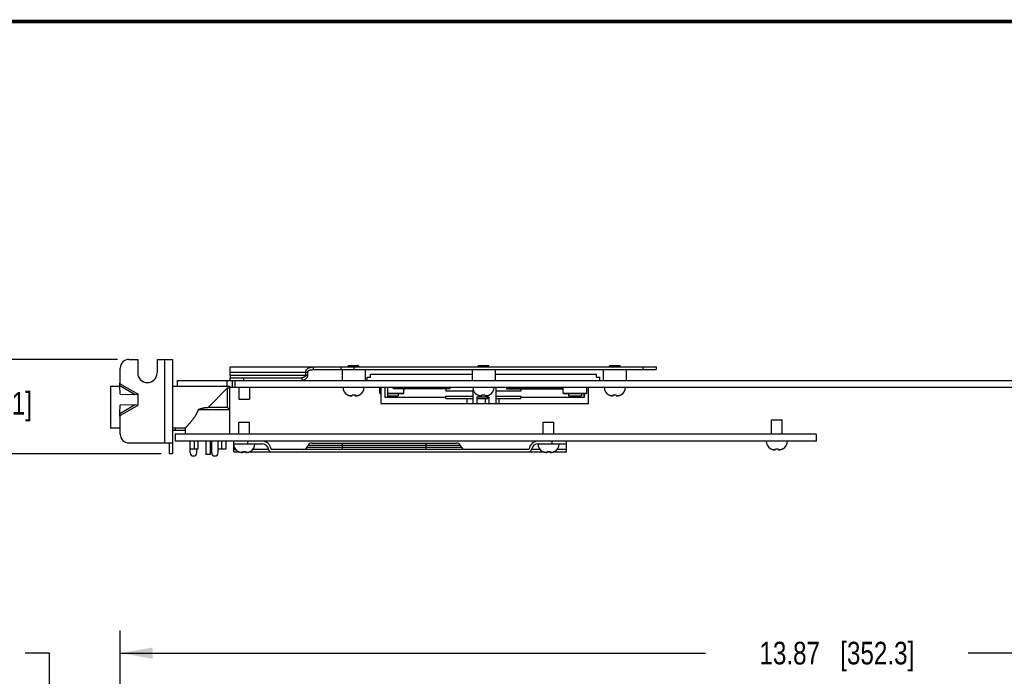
# Model space of a CAD drawing. Header units: inches. Extents: x 0.2 to 16.8, y 0.2 to 10.8.
# Tile 6 of 14: x 5.9 to 11.3, y 7.1 to 10.8. Entities that reach past the tile are written whole.
import ezdxf

# ---------------------------------------------------------------- set-up
doc = ezdxf.new("R2010")
doc.units = ezdxf.units.IN
doc.header["$LTSCALE"] = 0.935
doc.header["$MEASUREMENT"] = 0
doc.layers.get('0').update_dxf_attribs({"linetype": 'CONTINUOUS'})
doc.layers.add('DIMENSIONS', color=7, linetype='CONTINUOUS')
doc.styles.get("Standard").update_dxf_attribs({"font": 'txt', "width": 0.8})
doc.dimstyles.new('DIMSTYLE_1', dxfattribs={"dimtxt": 0.125, "dimasz": 0.18, "dimexe": 0.18, "dimexo": 0.0625, "dimgap": 0.09, "dimtad": 0, "dimtih": 1, "dimtoh": 1, "dimlfac": 1.666667, "dimzin": 4, "dimdsep": 46, "dimtxsty": 'STANDARD', "dimblk": '_FILLED', "dimblk1": '_FILLED', "dimblk2": '_FILLED', "dimcen": 0.09, "dimadec": 0, "dimazin": 0, "dimtp": 0.01, "dimtm": 0.01, "dimtfac": 1, "dimtofl": 0, "dimtmove": 0, "dimatfit": 3, "dimldrblk": '_FILLED', "dimfxl": 1, "dimtolj": 1, "dimtzin": 4, "dimarcsym": 0})
doc.dimstyles.new('DIMSTYLE_2', dxfattribs={"dimtxt": 0.125, "dimasz": 0.18, "dimexe": 0.18, "dimexo": 0.0625, "dimgap": 0.09, "dimtad": 0, "dimtih": 1, "dimtoh": 1, "dimdec": 3, "dimlfac": 1.666667, "dimzin": 4, "dimdsep": 46, "dimtxsty": 'STANDARD', "dimblk": '_FILLED', "dimblk1": '_FILLED', "dimblk2": '_FILLED', "dimcen": 0.09, "dimadec": 0, "dimazin": 0, "dimtp": 0.01, "dimtm": 0.01, "dimtfac": 1, "dimtdec": 3, "dimtofl": 0, "dimtmove": 0, "dimatfit": 3, "dimldrblk": '_FILLED', "dimfxl": 1, "dimtolj": 1, "dimtzin": 4, "dimarcsym": 0})

# ---------------------------------------------------------------- blocks, each defined once
blk = doc.blocks.new('_FILLED')
at = {"color": 0, "linetype": 'BYBLOCK'}
blk.add_solid([(0, 0), (-1, 0.174), (-1, -0.174)], dxfattribs=at)
blk = doc.blocks.new('*D0')
at = {"layer": 'DIMENSIONS', "color": 2, "linetype": 'CONTINUOUS'}
for p, q in [((6.4435, 6.4349), (6.4435, 7.3974)), ((14.7655, 6.1409), (14.7655, 7.3974)), ((6.4435, 7.2724), (9.6749, 7.2724)), ((14.7655, 7.2724), (11.1249, 7.2724))]:
    blk.add_line(p, q, dxfattribs=at)
at = {"layer": 'DIMENSIONS', "color": 2, "linetype": 'CONTINUOUS', "xscale": 0.18, "yscale": 0.18, "zscale": 0.18, "rotation": 180}
blk.add_blockref('_FILLED', (6.4435, 7.2724), dxfattribs=at)
at = {"layer": 'DIMENSIONS', "color": 2, "linetype": 'CONTINUOUS', "xscale": 0.18, "yscale": 0.18, "zscale": 0.18}
blk.add_blockref('_FILLED', (14.7655, 7.2724), dxfattribs=at)
at = {"layer": 'DIMENSIONS', "color": 2, "linetype": 'CONTINUOUS', "insert": (10.3999, 7.3349), "char_height": 0.125, "width": 1.325, "attachment_point": 2, "line_spacing_factor": 0.9}
blk.add_mtext('13.87{\\Ftxt.shx;\\W1.000000;\\H0.125000; }[352.3]', dxfattribs=at)
blk = doc.blocks.new('*D2')
at = {"layer": 'DIMENSIONS', "color": 2, "linetype": 'CONTINUOUS'}
for p, q in [((6.0533, 7.2724), (5.9185, 7.2724)), ((6.0533, 6.5188), (6.0533, 7.2724)), ((7.014, 6.5188), (5.9283, 6.5188)), ((6.696, 4.0024), (5.9283, 4.0024)), ((6.0533, 4.0024), (6.0533, 3.6424))]:
    blk.add_line(p, q, dxfattribs=at)
at = {"layer": 'DIMENSIONS', "color": 2, "linetype": 'CONTINUOUS', "xscale": 0.18, "yscale": 0.18, "zscale": 0.18}
for p, rotation in [((6.0533, 6.5188), 270), ((6.0533, 4.0024), 90)]:
    blk.add_blockref('_FILLED', p, dxfattribs=dict(at, rotation=rotation))
at = {"layer": 'DIMENSIONS', "color": 2, "linetype": 'CONTINUOUS', "insert": (5.856, 7.3349), "char_height": 0.125, "width": 1.425, "attachment_point": 3, "line_spacing_factor": 0.9}
blk.add_mtext('4.194{\\Ftxt.shx;\\W1.000000;\\H0.125000; }[106.53]', dxfattribs=at)
blk = doc.blocks.new('*D6')
at = {"layer": 'DIMENSIONS', "color": 2, "linetype": 'CONTINUOUS'}
for p, q in [((5.6407, 8.8938), (5.6407, 9.2538)), ((6.429, 8.8938), (5.5157, 8.8938)), ((6.669, 8.3724), (5.5157, 8.3724)), ((5.6407, 8.3724), (5.6407, 8.0124))]:
    blk.add_line(p, q, dxfattribs=at)
at = {"layer": 'DIMENSIONS', "color": 2, "linetype": 'CONTINUOUS', "xscale": 0.18, "yscale": 0.18, "zscale": 0.18}
for p, rotation in [((5.6407, 8.8938), 270), ((5.6407, 8.3724), 90)]:
    blk.add_blockref('_FILLED', p, dxfattribs=dict(at, rotation=rotation))
at = {"layer": 'DIMENSIONS', "color": 2, "linetype": 'CONTINUOUS', "insert": (5.6407, 8.7138), "char_height": 0.125, "width": 1.025, "attachment_point": 2, "line_spacing_factor": 0.9}
blk.add_mtext('.87{\\Ftxt.shx;\\W1.000000;\\H0.125000; }[22.1]', dxfattribs=at)

msp = doc.modelspace()

# ---------------------------------------------------------------- linework, layer by layer
at = {"color": 7, "linetype": 'CONTINUOUS'}
for p, q in [((6.49149, 8.89378), (6.54009, 8.89378)), ((6.54009, 8.89378), (6.54009, 8.81878)), ((6.64689, 8.89378), (6.64689, 8.81878)), ((6.64689, 8.89378), (6.73149, 8.89378)), ((6.68949, 8.43238), (6.68949, 8.89378)), ((6.73149, 8.89378), (6.73149, 8.37238)), ((6.44349, 8.75954), (6.44349, 8.84578)), ((7.05128, 8.80738), (7.05127, 8.79244)), ((7.05128, 8.85238), (7.05128, 8.85108)), ((7.05128, 8.85238), (9.40329, 8.85238)), ((7.05128, 8.83738), (7.0513, 8.85229)), ((7.05128, 8.82238), (7.05128, 8.83738)), ((7.05128, 8.80738), (7.05128, 8.82238)), ((7.05128, 8.82238), (7.47786, 8.82238)), ((7.05128, 8.80738), (7.47786, 8.80738)), ((7.46726, 8.82238), (7.46726, 8.80738)), ((7.47786, 8.82238), (7.47786, 8.80738)), ((7.50968, 8.85238), (7.50968, 8.83738)), ((7.50968, 8.83738), (9.40329, 8.83738)), ((7.66207, 8.85238), (7.66207, 8.83738)), ((7.66809, 8.83738), (7.66809, 8.77738)), ((7.70217, 8.85238), (7.70217, 8.85829)), ((7.76122, 8.85829), (7.70217, 8.85829)), ((7.73415, 8.85238), (7.73415, 8.83738)), ((7.76122, 8.85238), (7.76122, 8.85829)), ((7.79529, 8.83738), (7.79529, 8.77738)), ((7.82507, 8.79533), (7.82507, 8.81281)), ((7.82507, 8.81281), (8.38629, 8.81281)), ((8.38629, 8.83738), (8.38629, 8.77738)), ((8.41917, 8.85238), (8.41917, 8.85829)), ((8.47942, 8.85829), (8.41917, 8.85829)), ((8.47822, 8.85238), (8.47822, 8.85829)), ((8.47942, 8.85238), (8.47942, 8.85829)), ((8.51349, 8.83738), (8.51349, 8.77738)), ((8.51349, 8.81281), (9.07232, 8.81281)), ((9.07232, 8.79533), (9.07232, 8.81281)), ((9.11049, 8.83738), (9.11049, 8.77738)), ((9.14457, 8.85238), (9.14457, 8.85829)), ((9.20362, 8.85829), (9.14457, 8.85829)), ((9.20362, 8.85238), (9.20362, 8.85829)), ((9.23769, 8.83738), (9.23769, 8.77738)), ((9.32829, 8.85238), (9.32829, 8.83738)), ((9.40329, 8.85238), (9.40329, 8.83738)), ((6.44195, 8.76017), (6.44349, 8.77094)), ((6.4421, 8.74991), (6.44195, 8.76017)), ((6.44195, 8.76017), (6.44346, 8.7593)), ((6.44195, 8.74877), (6.44346, 8.7593)), ((6.44346, 8.7593), (6.44349, 8.75954)), ((6.44349, 8.75954), (6.54249, 8.70238)), ((6.75849, 8.77738), (6.75849, 8.74318)), ((6.75849, 8.77738), (14.12829, 8.77738)), ((7.03329, 8.74318), (7.03329, 8.77738)), ((7.05128, 8.77738), (7.05128, 8.79238)), ((7.05128, 8.79238), (7.44604, 8.79238)), ((7.06149, 8.77738), (7.06149, 8.74018)), ((7.07649, 8.77738), (7.07649, 8.74018)), ((7.12628, 8.77738), (7.12628, 8.79238)), ((7.44604, 8.79238), (7.44604, 8.77738)), ((7.80617, 8.77738), (7.80617, 8.79533)), ((7.80617, 8.79533), (7.82507, 8.79533)), ((9.07232, 8.79533), (9.09121, 8.79533)), ((9.09121, 8.77738), (9.09121, 8.79533)), ((6.39069, 8.74318), (6.39069, 8.51398)), ((6.44203, 8.74318), (6.39069, 8.74318)), ((6.44267, 8.70095), (6.44195, 8.74877)), ((6.44195, 8.74877), (6.52695, 8.6997)), ((6.44267, 8.70095), (6.52695, 8.6997)), ((6.52695, 8.6997), (6.54249, 8.70238)), ((6.54249, 8.64178), (6.54249, 8.70238)), ((7.04649, 8.74318), (6.73149, 8.74318)), ((7.03461, 8.7349), (6.92829, 8.62858)), ((7.03461, 8.7349), (7.03461, 8.62858)), ((7.04649, 8.7349), (7.03461, 8.7349)), ((7.04649, 8.74318), (7.04649, 8.48038)), ((7.04649, 8.74018), (12.73749, 8.74018)), ((7.09917, 8.74018), (7.09917, 8.67427)), ((7.15822, 8.74018), (7.15822, 8.67427)), ((7.69832, 8.69747), (7.69934, 8.69747)), ((7.72286, 8.69232), (7.72351, 8.69747)), ((7.72351, 8.69747), (7.73987, 8.69747)), ((7.73987, 8.69747), (7.74052, 8.69232)), ((7.76405, 8.69747), (7.76507, 8.69747)), ((7.87751, 8.70663), (7.87751, 8.74018)), ((7.8794, 8.70474), (7.87751, 8.70663)), ((7.87751, 8.70663), (7.88311, 8.70663)), ((7.8794, 8.70474), (7.88311, 8.70474)), ((7.88311, 8.74018), (7.88311, 8.64982)), ((7.90587, 8.68289), (7.90587, 8.74018)), ((7.92166, 8.68289), (7.92166, 8.74018)), ((7.92166, 8.70663), (8.00885, 8.70663)), ((7.92166, 8.70474), (8.00696, 8.70474)), ((8.01248, 8.73185), (7.9516, 8.73185)), ((8.2627, 8.73044), (7.95216, 8.73044)), ((7.97861, 8.70474), (7.97861, 8.69318)), ((8.00696, 8.70474), (8.00885, 8.70663)), ((8.00885, 8.70663), (8.00885, 8.73044)), ((8.26383, 8.73185), (8.0156, 8.73185)), ((8.242, 8.73044), (8.242, 8.71832)), ((8.392, 8.71832), (8.242, 8.71832)), ((8.392, 8.64982), (8.392, 8.72526)), ((8.41532, 8.69747), (8.41634, 8.69747)), ((8.43986, 8.69232), (8.44051, 8.69747)), ((8.44051, 8.69747), (8.45687, 8.69747)), ((8.45687, 8.69747), (8.45752, 8.69232)), ((8.48105, 8.69747), (8.48207, 8.69747)), ((8.51956, 8.64982), (8.51956, 8.74018)), ((8.65539, 8.71832), (8.51956, 8.71832)), ((8.57587, 8.73468), (8.82502, 8.73468)), ((8.57798, 8.73044), (8.88854, 8.73044)), ((8.65539, 8.73044), (8.65539, 8.71832)), ((8.82931, 8.73468), (8.88854, 8.73468)), ((8.88854, 8.70663), (8.88854, 8.74018)), ((8.89043, 8.70474), (8.88854, 8.70663)), ((8.88854, 8.70663), (9.01987, 8.70663)), ((8.89043, 8.70474), (9.01798, 8.70474)), ((8.91877, 8.70474), (8.91877, 8.69318)), ((8.98964, 8.70474), (8.98964, 8.69318)), ((9.00261, 8.70474), (9.00261, 8.68289)), ((9.00458, 8.70474), (9.00458, 8.68289)), ((9.01798, 8.70474), (9.01987, 8.70663)), ((9.01987, 8.70663), (9.01987, 8.74018)), ((9.0282, 8.64982), (9.0282, 8.74018)), ((9.14072, 8.69747), (9.14174, 8.69747)), ((9.16526, 8.69232), (9.16591, 8.69747)), ((9.16591, 8.69747), (9.18227, 8.69747)), ((9.18227, 8.69747), (9.18292, 8.69232)), ((9.20645, 8.69747), (9.20747, 8.69747)), ((6.44195, 8.59538), (6.52695, 8.64446)), ((6.44195, 8.59538), (6.44267, 8.64321)), ((6.44267, 8.64321), (6.52695, 8.64446)), ((6.52695, 8.64446), (6.54249, 8.64178)), ((7.09917, 8.67427), (7.15822, 8.67427)), ((7.72297, 8.69315), (7.71158, 8.69315)), ((7.75181, 8.69315), (7.74042, 8.69315)), ((7.88311, 8.64982), (9.0282, 8.64982)), ((8.24082, 8.68289), (7.90587, 8.68289)), ((7.92166, 8.69318), (7.97861, 8.69318)), ((8.24082, 8.67817), (8.24082, 8.68998)), ((8.24082, 8.68998), (8.392, 8.68998)), ((8.24082, 8.67817), (8.392, 8.67817)), ((8.35671, 8.67817), (8.35671, 8.64982)), ((8.41172, 8.68525), (8.41172, 8.64982)), ((8.4794, 8.68525), (8.41172, 8.68525)), ((8.41172, 8.67817), (8.47389, 8.67817)), ((8.43997, 8.69315), (8.42858, 8.69315)), ((8.46881, 8.69315), (8.45742, 8.69315)), ((8.458, 8.67817), (8.458, 8.64982)), ((8.47389, 8.67817), (8.47389, 8.68525)), ((8.4794, 8.68525), (8.4794, 8.64982)), ((8.51956, 8.68998), (8.65657, 8.68998)), ((8.51956, 8.67817), (8.65444, 8.67817)), ((8.53469, 8.67817), (8.53469, 8.64982)), ((8.65444, 8.67817), (8.65444, 8.68289)), ((9.00458, 8.68289), (8.65444, 8.68289)), ((8.65657, 8.68289), (8.65657, 8.68998)), ((8.91877, 8.69318), (8.98964, 8.69318)), ((9.16537, 8.69315), (9.15398, 8.69315)), ((9.19421, 8.69315), (9.18282, 8.69315)), ((6.44346, 8.58486), (6.44195, 8.59538)), ((6.44195, 8.58398), (6.4421, 8.59425)), ((6.44349, 8.58462), (6.54249, 8.64178)), ((6.87546, 8.61748), (7.04649, 8.61748)), ((7.03461, 8.62858), (6.92829, 8.62858)), ((6.44195, 8.58398), (6.44346, 8.58486)), ((6.44349, 8.57322), (6.44195, 8.58398)), ((6.44349, 8.58462), (6.44346, 8.58486)), ((6.44349, 8.48038), (6.44349, 8.58462)), ((7.09899, 8.48038), (7.09899, 8.54629)), ((7.09899, 8.54629), (7.15804, 8.54629)), ((7.15804, 8.48038), (7.15804, 8.54629)), ((8.77899, 8.48038), (8.77899, 8.54629)), ((8.77899, 8.54629), (8.83804, 8.54629)), ((8.83804, 8.48038), (8.83804, 8.54629)), ((10.03899, 8.48038), (10.03899, 8.56069)), ((10.03899, 8.56069), (10.09804, 8.56069)), ((10.09804, 8.48038), (10.09804, 8.56069)), ((6.44349, 8.51398), (6.39069, 8.51398)), ((6.80259, 8.51398), (6.73149, 8.51398)), ((6.73149, 8.50258), (6.80259, 8.50258)), ((6.74649, 8.48038), (6.74649, 8.44258)), ((10.28649, 8.48038), (6.74649, 8.48038)), ((6.74751, 8.51398), (6.74751, 8.50258)), ((6.80259, 8.51398), (6.80259, 8.48038)), ((10.28649, 8.48038), (10.28649, 8.44258)), ((6.49149, 8.43238), (6.73149, 8.43238)), ((6.71349, 8.43238), (6.71349, 8.37238)), ((10.28649, 8.44258), (6.74649, 8.44258)), ((6.82907, 8.39878), (6.82907, 8.44258)), ((6.85113, 8.44258), (6.85113, 8.39878)), ((6.87191, 8.44258), (6.87191, 8.39878)), ((6.91659, 8.44258), (6.91659, 8.36878)), ((6.93999, 8.44258), (6.93999, 8.36878)), ((6.94851, 8.37838), (6.94851, 8.44258)), ((6.98451, 8.37838), (6.98451, 8.44258)), ((6.98467, 8.39878), (6.98467, 8.44258)), ((7.00546, 8.39878), (7.00546, 8.44258)), ((7.02752, 8.44258), (7.02752, 8.39878)), ((7.06946, 8.42818), (7.22649, 8.42818)), ((7.07049, 8.42818), (7.07049, 8.44258)), ((7.14849, 8.42818), (7.14849, 8.44258)), ((7.50276, 8.43178), (8.30023, 8.43178)), ((7.67049, 8.39698), (7.67049, 8.43178)), ((8.13249, 8.39698), (8.13249, 8.43178)), ((8.75049, 8.42818), (8.90649, 8.42818)), ((8.82849, 8.42818), (8.82849, 8.44258)), ((8.90649, 8.38258), (8.90649, 8.44258)), ((6.73149, 8.37238), (6.71349, 8.37238)), ((6.87191, 8.39878), (6.82907, 8.39878)), ((6.83031, 8.37838), (6.83031, 8.39878)), ((6.86631, 8.37838), (6.86631, 8.39878)), ((7.02752, 8.39878), (6.98467, 8.39878)), ((7.07049, 8.38258), (7.07049, 8.41826)), ((7.07049, 8.39758), (7.08038, 8.39758)), ((7.07049, 8.38258), (7.10315, 8.38258)), ((7.09514, 8.38547), (7.09616, 8.38547)), ((7.1084, 8.38115), (7.11979, 8.38115)), ((7.11968, 8.38032), (7.12033, 8.38547)), ((7.11997, 8.38258), (7.13706, 8.38258)), ((7.12033, 8.38547), (7.13669, 8.38547)), ((7.13669, 8.38547), (7.13734, 8.38032)), ((7.13724, 8.38115), (7.14863, 8.38115)), ((7.15388, 8.38258), (8.78315, 8.38258)), ((7.16087, 8.38547), (7.16189, 8.38547)), ((7.17664, 8.39758), (7.26209, 8.39758)), ((8.69745, 8.39698), (7.27953, 8.39698)), ((7.47574, 8.40898), (7.48197, 8.41978)), ((7.47574, 8.40898), (8.32725, 8.40898)), ((7.48197, 8.41978), (8.32102, 8.41978)), ((8.32725, 8.40898), (8.32102, 8.41978)), ((8.7149, 8.39758), (8.76038, 8.39758)), ((8.77514, 8.38547), (8.77616, 8.38547)), ((8.7884, 8.38115), (8.79979, 8.38115)), ((8.79968, 8.38032), (8.80033, 8.38547)), ((8.79997, 8.38258), (8.81706, 8.38258)), ((8.80033, 8.38547), (8.81669, 8.38547)), ((8.81669, 8.38547), (8.81734, 8.38032)), ((8.81724, 8.38115), (8.82863, 8.38115)), ((8.83387, 8.38258), (8.90649, 8.38258)), ((8.84087, 8.38547), (8.84189, 8.38547)), ((8.85664, 8.39758), (8.90649, 8.39758)), ((10.03514, 8.39987), (10.03616, 8.39987)), ((10.0484, 8.39555), (10.05979, 8.39555)), ((10.05968, 8.39472), (10.06033, 8.39987)), ((10.06033, 8.39987), (10.07669, 8.39987)), ((10.07669, 8.39987), (10.07734, 8.39472)), ((10.07724, 8.39555), (10.08863, 8.39555)), ((10.10087, 8.39987), (10.10189, 8.39987)), ((6.93999, 8.36878), (6.91659, 8.36878))]:
    msp.add_line(p, q, dxfattribs=at)
at = {"color": 7, "linetype": 'CONTINUOUS', "const_width": 0.02}
msp.add_lwpolyline([(16.75, 10.75859), (0.25, 10.75859)], dxfattribs=at)
at = {"color": 7, "linetype": 'CONTINUOUS'}
for centre, radius, start, end in [((6.49149, 8.84578), 0.048, 90, 180), ((6.59349, 8.81878), 0.0534, 180, 360), ((7.72098, 8.74018), 0.04835, 180, 242.04503), ((7.7424, 8.74018), 0.04835, 297.95497, 360), ((7.59607, 8.68398), 0.35873, 7.66886, 9.01299), ((8.17549, 8.68366), 0.17088, 160.68382, 162.62531), ((8.16316, 8.6761), 0.15774, 156.03197, 159.30204), ((8.40557, 8.69267), 0.14705, 161.15226, 164.5482), ((8.43798, 8.74018), 0.04835, 180, 242.04503), ((8.4594, 8.74018), 0.04835, 297.95497, 360), ((8.73193, 8.67116), 0.16849, 155.81798, 157.85097), ((8.9881, 8.68366), 0.17088, 160.68382, 162.62531), ((8.97577, 8.6761), 0.15774, 156.03197, 159.30204), ((9.16338, 8.74018), 0.04835, 180, 242.04503), ((9.1848, 8.74018), 0.04835, 297.95497, 360), ((7.73168, 8.78611), 0.09511, 257.79501, 260.43204), ((7.72388, 8.76216), 0.07029, 263.46117, 267.06919), ((7.71809, 8.71672), 0.02486, 275.05619, 281.06467), ((7.74529, 8.71672), 0.02486, 258.93533, 264.94381), ((7.73951, 8.7622), 0.07033, 272.93187, 276.53778), ((7.7317, 8.78612), 0.09512, 279.56805, 282.2049), ((8.44868, 8.78611), 0.09511, 257.79501, 260.43204), ((8.44088, 8.76216), 0.07029, 263.46117, 267.06919), ((8.43509, 8.71672), 0.02486, 275.05619, 281.06467), ((8.46229, 8.71672), 0.02486, 258.93533, 264.94381), ((8.45651, 8.7622), 0.07033, 272.93187, 276.53778), ((8.4487, 8.78612), 0.09512, 279.56805, 282.2049), ((9.17408, 8.78611), 0.09511, 257.79501, 260.43204), ((9.16628, 8.76216), 0.07029, 263.46117, 267.06919), ((9.16049, 8.71672), 0.02486, 275.05619, 281.06467), ((9.18769, 8.71672), 0.02486, 258.93533, 264.94381), ((9.18191, 8.7622), 0.07033, 272.93187, 276.53778), ((9.1741, 8.78612), 0.09512, 279.56805, 282.2049), ((5.38534, 6.85148), 2.42449, 46.75227, 47.1365), ((6.49149, 8.48038), 0.048, 180, 270), ((7.1178, 8.42818), 0.04835, 180, 242.04503), ((7.13922, 8.42818), 0.04835, 297.95497, 360), ((7.22649, 8.39218), 0.0504, 8.62693, 90), ((7.22649, 8.39218), 0.036, 8.62693, 90), ((7.50276, 8.40778), 0.024, 90, 150), ((8.30023, 8.40778), 0.024, 30, 90), ((8.75049, 8.39218), 0.0504, 90, 171.37307), ((8.75049, 8.39218), 0.036, 90, 171.37307), ((8.7978, 8.42818), 0.04835, 180.01764, 242.04503), ((8.81922, 8.42818), 0.04835, 297.95497, 360), ((10.0578, 8.44258), 0.04835, 180, 242.04503), ((10.07922, 8.44258), 0.04835, 297.95497, 360), ((6.84831, 8.37838), 0.018, 180, 360), ((6.96651, 8.37838), 0.018, 180, 360), ((7.1285, 8.47411), 0.09511, 257.79501, 260.43204), ((7.1207, 8.45016), 0.07029, 263.46117, 267.06919), ((7.11491, 8.40472), 0.02486, 275.05619, 281.06467), ((7.14211, 8.40472), 0.02486, 258.93533, 264.94381), ((7.13633, 8.4502), 0.07033, 272.93187, 276.53778), ((7.12852, 8.47412), 0.09512, 279.56805, 282.2049), ((7.27953, 8.40023), 0.01765, 188.62693, 270), ((7.27953, 8.40023), 0.00325, 188.62693, 270), ((7.45495, 8.42098), 0.024, 270, 330), ((8.34804, 8.42098), 0.024, 210, 270), ((8.69745, 8.40023), 0.00325, 270, 351.37307), ((8.69745, 8.40023), 0.01765, 270, 351.37307), ((8.8085, 8.47411), 0.09511, 257.79501, 260.43204), ((8.8007, 8.45016), 0.07029, 263.46117, 267.06919), ((8.79491, 8.40472), 0.02486, 275.05619, 281.06467), ((8.82211, 8.40472), 0.02486, 258.93533, 264.94381), ((8.81633, 8.4502), 0.07033, 272.93187, 276.53778), ((8.80852, 8.47412), 0.09512, 279.56805, 282.2049), ((10.0685, 8.48851), 0.09511, 257.79501, 260.43204), ((10.0607, 8.46456), 0.07029, 263.46117, 267.06919), ((10.05491, 8.41912), 0.02486, 275.05619, 281.06467), ((10.08211, 8.41912), 0.02486, 258.93533, 264.94381), ((10.07633, 8.4646), 0.07033, 272.93187, 276.53778), ((10.06852, 8.48852), 0.09512, 279.56805, 282.2049)]:
    msp.add_arc(centre, radius, start, end, dxfattribs=at)
for points, knots in [([(7.0513, 8.85229), (7.0513, 8.8523), (7.0513, 8.85231), (7.0513, 8.85233), (7.0513, 8.85234), (7.0513, 8.85236), (7.05129, 8.85237), (7.05129, 8.85237), (7.05129, 8.85237), (7.05129, 8.85238), (7.05128, 8.85238), (7.05128, 8.85238), (7.05128, 8.85238)], [0, 0, 0, 0, 0.2201606, 0.4111303, 0.5732491, 0.7070347, 0.8133671, 0.8939554, 0.925756, 0.9529696, 0.9770392, 1, 1, 1, 1]), ([(7.47786, 8.80738), (7.47786, 8.80686), (7.47784, 8.80582), (7.47771, 8.80426), (7.47749, 8.80272), (7.47719, 8.80119), (7.47681, 8.79968), (7.47635, 8.7982), (7.47581, 8.79674), (7.47519, 8.79532), (7.47451, 8.79394), (7.47375, 8.7926), (7.47292, 8.7913), (7.47174, 8.78964), (7.47011, 8.78768), (7.46831, 8.7859), (7.46677, 8.7846), (7.46557, 8.78368), (7.46433, 8.78282), (7.46264, 8.78175), (7.46044, 8.78057), (7.45814, 8.7796), (7.45626, 8.77896), (7.45484, 8.77853), (7.4534, 8.77818), (7.45195, 8.77788), (7.45048, 8.77766), (7.44901, 8.7775), (7.44753, 8.7774), (7.44654, 8.77738), (7.44604, 8.77738)], [0, 0, 0, 0, 0.0321377, 0.0642645, 0.0963701, 0.1284445, 0.1604784, 0.1924632, 0.2243906, 0.2562532, 0.2880443, 0.3197591, 0.3513943, 0.3829486, 0.4457924, 0.5083126, 0.539465, 0.5705435, 0.6015521, 0.6324935, 0.6941652, 0.7555877, 0.7862163, 0.8167913, 0.8473277, 0.8778422, 0.9083513, 0.9388709, 0.9694158, 1, 1, 1, 1]), ([(7.46726, 8.80738), (7.46726, 8.80708), (7.46723, 8.80648), (7.46712, 8.80559), (7.46693, 8.80472), (7.46668, 8.80386), (7.46635, 8.80302), (7.46597, 8.80221), (7.46553, 8.80143), (7.46487, 8.80044), (7.46412, 8.7995), (7.4633, 8.79864), (7.46243, 8.79782), (7.46126, 8.79689), (7.45976, 8.79591), (7.45819, 8.79505), (7.45655, 8.79432), (7.45486, 8.79372), (7.45314, 8.79322), (7.45139, 8.79284), (7.44962, 8.79257), (7.44783, 8.79241), (7.44664, 8.79238), (7.44604, 8.79238)], [0, 0, 0, 0, 0.0312493, 0.0624987, 0.0937486, 0.1249989, 0.1562498, 0.1875013, 0.2187535, 0.2500062, 0.3124843, 0.3437383, 0.3749927, 0.4374835, 0.4999786, 0.5624768, 0.6249775, 0.6874801, 0.7499838, 0.8124874, 0.8749916, 0.9374968, 1, 1, 1, 1]), ([(7.46726, 8.82238), (7.46726, 8.82268), (7.46727, 8.82327), (7.46732, 8.82417), (7.46742, 8.82506), (7.46759, 8.82624), (7.4679, 8.8277), (7.46833, 8.82913), (7.46874, 8.83025), (7.46919, 8.83136), (7.46983, 8.83271), (7.47071, 8.83427), (7.47169, 8.83577), (7.47277, 8.8372), (7.47393, 8.83856), (7.47517, 8.83985), (7.47692, 8.84148), (7.47925, 8.84335), (7.48225, 8.84532), (7.4854, 8.84703), (7.48813, 8.84824), (7.49036, 8.84909), (7.49262, 8.84987), (7.49491, 8.85052), (7.49724, 8.85107), (7.499, 8.85142), (7.50076, 8.85172), (7.50313, 8.85204), (7.5061, 8.85231), (7.50849, 8.85238), (7.50968, 8.85238)], [0, 0, 0, 0, 0.0156268, 0.0312536, 0.0468804, 0.0625073, 0.0937546, 0.1250025, 0.1406295, 0.1562566, 0.1875056, 0.2187552, 0.2500054, 0.2812561, 0.3125072, 0.3437589, 0.3750109, 0.4374971, 0.4999876, 0.5624812, 0.6249772, 0.6562309, 0.6874847, 0.7499839, 0.7812378, 0.8124916, 0.8437454, 0.8749992, 0.9375, 1, 1, 1, 1]), ([(7.47786, 8.82238), (7.47786, 8.82258), (7.47788, 8.823), (7.47796, 8.82361), (7.47809, 8.82421), (7.47827, 8.8248), (7.47849, 8.82537), (7.47884, 8.8261), (7.47937, 8.82697), (7.4801, 8.82794), (7.48093, 8.82882), (7.48181, 8.82963), (7.48275, 8.83038), (7.48372, 8.83106), (7.48473, 8.8317), (7.48576, 8.83228), (7.48682, 8.83282), (7.48789, 8.83332), (7.48898, 8.83378), (7.49008, 8.8342), (7.49156, 8.83472), (7.49344, 8.8353), (7.49572, 8.83587), (7.49802, 8.83635), (7.50033, 8.83673), (7.50266, 8.83702), (7.505, 8.83723), (7.50734, 8.83735), (7.5089, 8.83738), (7.50968, 8.83738)], [0, 0, 0, 0, 0.016263, 0.0325131, 0.0487363, 0.0649228, 0.0810669, 0.0971661, 0.1292156, 0.1610973, 0.1928266, 0.2244213, 0.2559023, 0.2872911, 0.318604, 0.349853, 0.3810472, 0.412194, 0.4432996, 0.4743691, 0.5054064, 0.5673926, 0.6292942, 0.6911484, 0.752989, 0.814832, 0.876643, 0.9383776, 1, 1, 1, 1]), ([(7.05127, 8.79244), (7.05127, 8.79243), (7.05127, 8.79242), (7.05127, 8.79241), (7.05127, 8.7924), (7.05127, 8.79239), (7.05127, 8.79239), (7.05128, 8.79238), (7.05128, 8.79238), (7.05128, 8.79238), (7.05128, 8.79238)], [0, 0, 0, 0, 0.2166592, 0.4046513, 0.5644362, 0.6967133, 0.8026607, 0.8845017, 0.9469508, 1, 1, 1, 1]), ([(7.69934, 8.69747), (7.70031, 8.69698), (7.70227, 8.69607), (7.70531, 8.69489), (7.70841, 8.6939), (7.71052, 8.69338), (7.71158, 8.69315)], [0, 0, 0, 0, 0.2498736, 0.4998412, 0.7498882, 1, 1, 1, 1]), ([(7.75181, 8.69315), (7.75287, 8.69338), (7.75498, 8.6939), (7.75808, 8.69489), (7.76111, 8.69607), (7.76308, 8.69698), (7.76405, 8.69747)], [0, 0, 0, 0, 0.2501116, 0.5001583, 0.7501261, 1, 1, 1, 1]), ([(7.95216, 8.73044), (7.95214, 8.73044), (7.95211, 8.73045), (7.95207, 8.73046), (7.95203, 8.7305), (7.95199, 8.73054), (7.95195, 8.73059), (7.95191, 8.73066), (7.95187, 8.73073), (7.95184, 8.73082), (7.9518, 8.73092), (7.95177, 8.73103), (7.95173, 8.73114), (7.95169, 8.73132), (7.95164, 8.73155), (7.95161, 8.73175), (7.9516, 8.73185)], [0, 0, 0, 0, 0.0266737, 0.0553304, 0.0875613, 0.1244504, 0.1666622, 0.2145684, 0.2683449, 0.3280333, 0.3935805, 0.4648617, 0.5416964, 0.6238585, 0.8030603, 1, 1, 1, 1]), ([(8.0124, 8.73468), (8.01237, 8.73457), (8.01231, 8.73434), (8.01224, 8.73398), (8.01221, 8.73361), (8.01221, 8.73324), (8.01223, 8.73287), (8.01228, 8.73251), (8.01237, 8.73216), (8.01247, 8.73183), (8.01261, 8.73153), (8.01276, 8.73126), (8.01294, 8.73101), (8.01314, 8.73081), (8.01335, 8.73065), (8.01353, 8.73055), (8.01369, 8.73049), (8.0138, 8.73046), (8.01392, 8.73044), (8.014, 8.73044), (8.01404, 8.73044)], [0, 0, 0, 0, 0.0693176, 0.1404673, 0.21279, 0.2855842, 0.3581316, 0.4297226, 0.499682, 0.5673958, 0.6323396, 0.6941101, 0.7524608, 0.8073403, 0.8589329, 0.907692, 0.9312543, 0.9544054, 0.9772745, 1, 1, 1, 1]), ([(8.01404, 8.73044), (8.01407, 8.73044), (8.01415, 8.73044), (8.01427, 8.73046), (8.01439, 8.73049), (8.01454, 8.73055), (8.01473, 8.73065), (8.01494, 8.73082), (8.01514, 8.73102), (8.01531, 8.73127), (8.01547, 8.73155), (8.01556, 8.73175), (8.0156, 8.73185)], [0, 0, 0, 0, 0.0524429, 0.105222, 0.1586616, 0.2130636, 0.3256905, 0.4449357, 0.5718444, 0.7068281, 0.8497459, 1, 1, 1, 1]), ([(8.2627, 8.73044), (8.26273, 8.73044), (8.26279, 8.73044), (8.26287, 8.73046), (8.26295, 8.73049), (8.26304, 8.73053), (8.26312, 8.73059), (8.2632, 8.73065), (8.26327, 8.73073), (8.26335, 8.73081), (8.26342, 8.73091), (8.26352, 8.73106), (8.26363, 8.73127), (8.26374, 8.73155), (8.26381, 8.73175), (8.26383, 8.73185)], [0, 0, 0, 0, 0.0434423, 0.0876651, 0.133321, 0.1809862, 0.2311426, 0.2841731, 0.3403652, 0.3999198, 0.4629608, 0.529545, 0.6732344, 0.8304638, 1, 1, 1, 1]), ([(8.41634, 8.69747), (8.41731, 8.69698), (8.41927, 8.69607), (8.42231, 8.69489), (8.42541, 8.6939), (8.42752, 8.69338), (8.42858, 8.69315)], [0, 0, 0, 0, 0.2498736, 0.4998412, 0.7498882, 1, 1, 1, 1]), ([(8.46881, 8.69315), (8.46987, 8.69338), (8.47198, 8.6939), (8.47508, 8.69489), (8.47811, 8.69607), (8.48008, 8.69698), (8.48105, 8.69747)], [0, 0, 0, 0, 0.2501116, 0.5001583, 0.7501261, 1, 1, 1, 1]), ([(8.57587, 8.73468), (8.57583, 8.73457), (8.57575, 8.73434), (8.57567, 8.73398), (8.57562, 8.73361), (8.57562, 8.73323), (8.57565, 8.73286), (8.57572, 8.73249), (8.57583, 8.73214), (8.57598, 8.73181), (8.57615, 8.73151), (8.57636, 8.73124), (8.57655, 8.73104), (8.57672, 8.7309), (8.57689, 8.73077), (8.57711, 8.73064), (8.57735, 8.73054), (8.57754, 8.73049), (8.57774, 8.73045), (8.57788, 8.73044), (8.57798, 8.73044)], [0, 0, 0, 0, 0.0662571, 0.1336173, 0.2016898, 0.2700423, 0.3382266, 0.4058038, 0.4723705, 0.5375815, 0.6011696, 0.6629608, 0.7228862, 0.7521744, 0.781022, 0.8374601, 0.8925029, 0.9196326, 0.9465594, 1, 1, 1, 1]), ([(8.82502, 8.73468), (8.82498, 8.73457), (8.82492, 8.73434), (8.82486, 8.73398), (8.82482, 8.73361), (8.82482, 8.73324), (8.82484, 8.73287), (8.8249, 8.73251), (8.82498, 8.73216), (8.82509, 8.73183), (8.82522, 8.73153), (8.82538, 8.73126), (8.82555, 8.73101), (8.82575, 8.73081), (8.82596, 8.73065), (8.82615, 8.73055), (8.8263, 8.73049), (8.82642, 8.73046), (8.82653, 8.73044), (8.82661, 8.73044), (8.82665, 8.73044)], [0, 0, 0, 0, 0.0693176, 0.1404673, 0.21279, 0.2855842, 0.3581316, 0.4297226, 0.499682, 0.5673958, 0.6323396, 0.6941101, 0.7524608, 0.8073403, 0.8589329, 0.907692, 0.9312543, 0.9544054, 0.9772745, 1, 1, 1, 1]), ([(8.82665, 8.73044), (8.82669, 8.73044), (8.82677, 8.73044), (8.82688, 8.73046), (8.827, 8.73049), (8.82715, 8.73055), (8.82734, 8.73065), (8.82755, 8.73082), (8.82775, 8.73102), (8.82793, 8.73127), (8.82808, 8.73155), (8.82817, 8.73175), (8.82821, 8.73185)], [0, 0, 0, 0, 0.0524429, 0.105222, 0.1586616, 0.2130636, 0.3256905, 0.4449357, 0.5718444, 0.7068281, 0.8497459, 1, 1, 1, 1]), ([(9.14174, 8.69747), (9.14271, 8.69698), (9.14467, 8.69607), (9.14771, 8.69489), (9.15081, 8.6939), (9.15292, 8.69338), (9.15398, 8.69315)], [0, 0, 0, 0, 0.2498736, 0.4998412, 0.7498882, 1, 1, 1, 1]), ([(9.19421, 8.69315), (9.19527, 8.69338), (9.19738, 8.6939), (9.20048, 8.69489), (9.20351, 8.69607), (9.20548, 8.69698), (9.20645, 8.69747)], [0, 0, 0, 0, 0.2501116, 0.5001583, 0.7501261, 1, 1, 1, 1]), ([(6.80259, 8.51398), (6.80259, 8.51398), (6.80259, 8.51398), (6.8026, 8.51398), (6.8026, 8.51398), (6.8026, 8.51399), (6.80261, 8.51399), (6.80262, 8.514), (6.80263, 8.51402), (6.80265, 8.51404), (6.80267, 8.51406), (6.8027, 8.51409), (6.80274, 8.51414), (6.80281, 8.51421), (6.8029, 8.51432), (6.80301, 8.51444), (6.80314, 8.51457), (6.80328, 8.51473), (6.80344, 8.5149), (6.80361, 8.51509), (6.80388, 8.51539), (6.80425, 8.51579), (6.80474, 8.51633), (6.80529, 8.51694), (6.8059, 8.51762), (6.80657, 8.51836), (6.8073, 8.51916), (6.80808, 8.52002), (6.80923, 8.52129), (6.81078, 8.52302), (6.81278, 8.52525), (6.81496, 8.52769), (6.81729, 8.53032), (6.81977, 8.53313), (6.82237, 8.5361), (6.82509, 8.53922), (6.82791, 8.54249), (6.83082, 8.5459), (6.8338, 8.54943), (6.83684, 8.55309), (6.83993, 8.55687), (6.84306, 8.56076), (6.84621, 8.56476), (6.84937, 8.56888), (6.85252, 8.57311), (6.85565, 8.57746), (6.8582, 8.58117), (6.86021, 8.58421), (6.8617, 8.58652), (6.86316, 8.58888), (6.86459, 8.59126), (6.86598, 8.59369), (6.86733, 8.59616), (6.86862, 8.59867), (6.86966, 8.60079), (6.87045, 8.60251), (6.87102, 8.60382), (6.87158, 8.60513), (6.87211, 8.60646), (6.87263, 8.6078), (6.87312, 8.60915), (6.8735, 8.61028), (6.8738, 8.61119), (6.87409, 8.61211), (6.87436, 8.61303), (6.87462, 8.61396), (6.87481, 8.61466), (6.87498, 8.61536), (6.87521, 8.6163), (6.87536, 8.61701), (6.87546, 8.61748)], [0, 0, 0, 0, 0.0000061, 0.0000245, 0.0000551, 0.000098, 0.0001531, 0.0002204, 0.0003918, 0.000612, 0.0008812, 0.0011992, 0.0015659, 0.0024454, 0.0035189, 0.0047859, 0.0062453, 0.0078961, 0.0097371, 0.0117671, 0.0139845, 0.018976, 0.0246979, 0.0311354, 0.0382721, 0.0460906, 0.0545725, 0.0636985, 0.0734488, 0.0947416, 0.1182871, 0.1439221, 0.1714872, 0.2008291, 0.231803, 0.2642727, 0.2981119, 0.3332035, 0.3694401, 0.4067231, 0.4449624, 0.4840758, 0.5239882, 0.5646314, 0.6059434, 0.6478678, 0.6903537, 0.711793, 0.7333557, 0.7550368, 0.7768313, 0.7987347, 0.8207423, 0.8428499, 0.8650527, 0.8761889, 0.8873471, 0.898527, 0.9097279, 0.9209489, 0.9321895, 0.9434489, 0.9490855, 0.9547265, 0.966021, 0.9716745, 0.9773322, 0.9829942, 0.9886599, 1, 1, 1, 1]), ([(6.87546, 8.61748), (6.87652, 8.61788), (6.8781, 8.61848), (6.88023, 8.61926), (6.88236, 8.62002), (6.88503, 8.62093), (6.88826, 8.62198), (6.89151, 8.62296), (6.89478, 8.62388), (6.89806, 8.62473), (6.90137, 8.62551), (6.90469, 8.62621), (6.90803, 8.62683), (6.91138, 8.62736), (6.91475, 8.6278), (6.91812, 8.62814), (6.92151, 8.62839), (6.9249, 8.62854), (6.92716, 8.62858), (6.92829, 8.62858)], [0, 0, 0, 0, 0.0624731, 0.0937138, 0.1249566, 0.187446, 0.2499409, 0.31244, 0.3749417, 0.4374455, 0.4999505, 0.5624562, 0.6249623, 0.6874687, 0.749975, 0.8124814, 0.8749876, 0.937494, 1, 1, 1, 1]), ([(7.09616, 8.38547), (7.09713, 8.38498), (7.09909, 8.38407), (7.10213, 8.38289), (7.10523, 8.3819), (7.10734, 8.38138), (7.1084, 8.38115)], [0, 0, 0, 0, 0.2498759, 0.4998447, 0.7498914, 1, 1, 1, 1]), ([(7.14863, 8.38115), (7.14969, 8.38138), (7.1518, 8.3819), (7.1549, 8.38289), (7.15793, 8.38407), (7.1599, 8.38498), (7.16087, 8.38547)], [0, 0, 0, 0, 0.2501096, 0.500156, 0.7501246, 1, 1, 1, 1]), ([(8.77616, 8.38547), (8.77713, 8.38498), (8.77909, 8.38407), (8.78213, 8.38289), (8.78523, 8.3819), (8.78734, 8.38138), (8.7884, 8.38115)], [0, 0, 0, 0, 0.2498748, 0.4998431, 0.7498899, 1, 1, 1, 1]), ([(8.82863, 8.38115), (8.82969, 8.38138), (8.8318, 8.3819), (8.8349, 8.38289), (8.83793, 8.38407), (8.8399, 8.38498), (8.84087, 8.38547)], [0, 0, 0, 0, 0.2501096, 0.500156, 0.7501246, 1, 1, 1, 1]), ([(10.03616, 8.39987), (10.03713, 8.39938), (10.03909, 8.39847), (10.04213, 8.39729), (10.04523, 8.3963), (10.04734, 8.39578), (10.0484, 8.39555)], [0, 0, 0, 0, 0.2498748, 0.4998431, 0.7498899, 1, 1, 1, 1]), ([(10.08863, 8.39555), (10.08969, 8.39578), (10.0918, 8.3963), (10.0949, 8.39729), (10.09793, 8.39847), (10.0999, 8.39938), (10.10087, 8.39987)], [0, 0, 0, 0, 0.2501108, 0.5001573, 0.7501255, 1, 1, 1, 1])]:
    msp.add_open_spline(points, degree=3, knots=knots, dxfattribs=at)

# ---------------------------------------------------------------- dimensions: what is measured, and where the dimension line sits
at = {"layer": 'DIMENSIONS', "color": 2, "linetype": 'CONTINUOUS'}
for base, p1, p2, angle, dimstyle, picture, middle in [((5.64069, 8.89378), (6.66899, 8.37238), (6.42899, 8.89378), 90, 'DIMSTYLE_1', '*D6', (5.54069, 8.65133)), ((6.44349, 7.27242), (14.76549, 6.14092), (6.44349, 6.43492), 180, 'DIMSTYLE_1', '*D0', (10.24989, 7.27242)), ((6.0533, 6.51882), (6.69599, 4.00242), (7.01399, 6.51882), 90, 'DIMSTYLE_2', '*D2', (4.84352, 7.27242))]:
    dim = msp.add_linear_dim(base=base, p1=p1, p2=p2, angle=angle, dimstyle=dimstyle, dxfattribs=at)
    dim.commit()
    dim.dimension.update_dxf_attribs({"geometry": picture, "text_midpoint": middle, "dimtype": 160})

doc.saveas('drawing.dxf')
